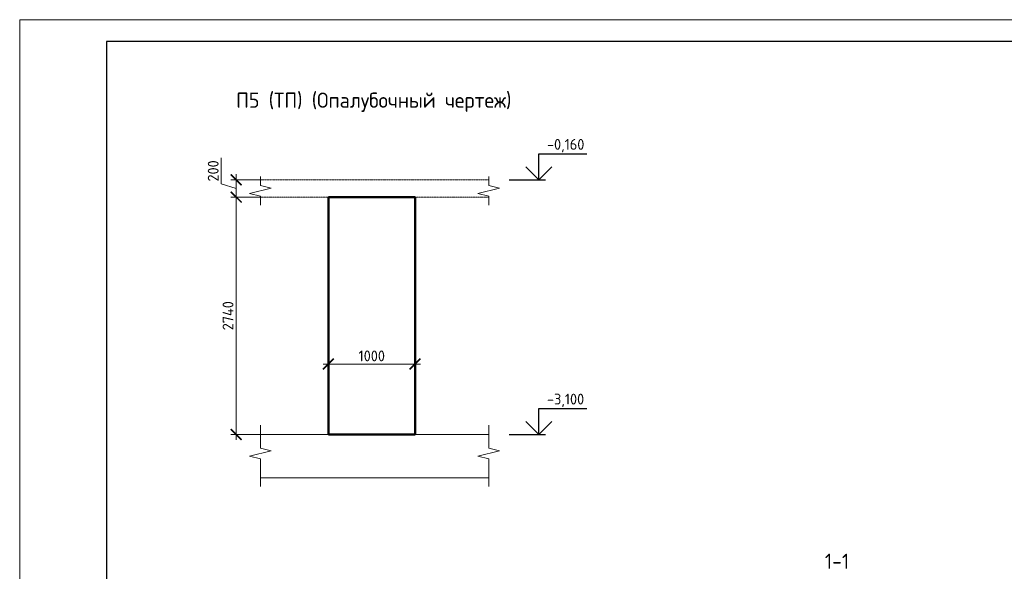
# Model space of a CAD drawing. Header units: millimetres. Extents: x 376598 to 1249954, y -318491 to -22134.
# Tile 111 of 256: x 710402 to 733129, y -300713 to -287979. Entities that reach past the tile are written whole.
import ezdxf

# ---------------------------------------------------------------- set-up
doc = ezdxf.new("R2010")
doc.units = ezdxf.units.MM
doc.linetypes.add('01 Штриховая _4 мм_', pattern=[6, 3.5, -2.5])
for name, color, linetype, lineweight in [('AF_Perekritie', 90, 'Continuous', 18), ('AF_Stena', 90, 'Continuous', 18), ('KR_Fundament', 253, 'Continuous', 18), ('РАЗМЕРЫ', 1, 'Continuous', 9), ('ТОНКИЕ', 7, 'Continuous', 9)]:
    doc.layers.add(name, color=color, linetype=linetype, lineweight=lineweight)
doc.layers.add('ТОЛСТЫЕ_ОСНОВНЫЕ', color=6, linetype='Continuous')
doc.styles.add('GOST-2.304_Type-B', font='GOST_Common.ttf')
doc.dimstyles.new('мой 25', dxfattribs={"dimscale": 100, "dimtxt": 2.5, "dimasz": 2.5, "dimexe": 1.25, "dimexo": 0.625, "dimtad": 1, "dimdec": 0, "dimlfac": 0.5, "dimtxsty": 'GOST-2.304_Type-B', "dimblk": 'ARCHTICK', "dimcen": 2.5, "dimdle": 1.25, "dimaunit": 1, "dimadec": 1, "dimazin": 2, "dimtfac": 1, "dimtdec": 0, "dimtmove": 1, "dimatfit": 3, "dimfxl": 6, "dimfxlon": 1, "dimtfill": 1, "dimlwd": -1, "dimlwe": -1, "dimarcsym": 0})

# ---------------------------------------------------------------- blocks, each defined once
blk = doc.blocks.new('_ArchTick')
at = {"color": 0, "linetype": 'ByBlock', "const_width": 0.15}
blk.add_lwpolyline([(-0.5, -0.5), (0.5, 0.5)], dxfattribs=at)
blk = doc.blocks.new('*D581')
at = {"layer": 'DEFPOINTS', "color": 0, "lineweight": 0, "transparency": 16777216}
for p in [(717528, -294130), (719528, -294130), (719528, -295928)]:
    blk.add_point(p, dxfattribs=at)
at = {"layer": 'РАЗМЕРЫ', "color": 0, "linetype": 'Continuous', "transparency": 16777216}
for p, q in [((717528, -295328), (717528, -296053)), ((719528, -295328), (719528, -296053)), ((717403, -295928), (719653, -295928))]:
    blk.add_line(p, q, dxfattribs=at)
at = {"layer": 'РАЗМЕРЫ', "color": 0, "transparency": 16777216, "xscale": 250, "yscale": 250, "zscale": 250, "rotation": 180}
blk.add_blockref('_ArchTick', (717528, -295928), dxfattribs=at)
at = {"layer": 'РАЗМЕРЫ', "color": 0, "transparency": 16777216, "xscale": 250, "yscale": 250, "zscale": 250}
blk.add_blockref('_ArchTick', (719528, -295928), dxfattribs=at)
at = {"layer": 'РАЗМЕРЫ', "color": 0, "lineweight": 0, "transparency": 16777216, "insert": (718528, -295740), "char_height": 250, "attachment_point": 5, "style": 'GOST-2.304_Type-B', "bg_fill": 3, "box_fill_scale": 1.1, "bg_fill_color": 256, "bg_fill_true_color": 13158600, "bg_fill_transparency": 0}
blk.add_mtext('1000', dxfattribs=at)
blk = doc.blocks.new('*D593')
at = {"layer": 'DEFPOINTS', "color": 0, "lineweight": 0, "transparency": 16777216}
for p in [(716318, -291673), (715399, -292073), (716318, -292073)]:
    blk.add_point(p, dxfattribs=at)
at = {"layer": 'РАЗМЕРЫ', "color": 0, "linetype": 'Continuous', "transparency": 16777216}
for p, q in [((715055, -291770), (715055, -291170)), ((715399, -291548), (715399, -292198)), ((715399, -291873), (715055, -291770)), ((715999, -291673), (715274, -291673)), ((715999, -292073), (715274, -292073))]:
    blk.add_line(p, q, dxfattribs=at)
at = {"layer": 'РАЗМЕРЫ', "color": 0, "transparency": 16777216, "xscale": 250, "yscale": 250, "zscale": 250}
for p, rotation in [((715399, -291673), 90), ((715399, -292073), 270)]:
    blk.add_blockref('_ArchTick', p, dxfattribs=dict(at, rotation=rotation))
at = {"layer": 'РАЗМЕРЫ', "color": 0, "lineweight": 0, "transparency": 16777216, "insert": (714868, -291470), "char_height": 250, "attachment_point": 5, "rotation": 90, "style": 'GOST-2.304_Type-B', "bg_fill": 3, "box_fill_scale": 1.1, "bg_fill_color": 256, "bg_fill_true_color": 13158600, "bg_fill_transparency": 0}
blk.add_mtext('200', dxfattribs=at)
blk = doc.blocks.new('*D594')
at = {"layer": 'DEFPOINTS', "color": 0, "lineweight": 0, "transparency": 16777216}
for p in [(716318, -292073), (715399, -297553), (716877, -297553)]:
    blk.add_point(p, dxfattribs=at)
at = {"layer": 'РАЗМЕРЫ', "color": 0, "linetype": 'Continuous', "transparency": 16777216}
for p, q in [((715399, -291948), (715399, -297678)), ((715999, -292073), (715274, -292073)), ((715999, -297553), (715274, -297553))]:
    blk.add_line(p, q, dxfattribs=at)
at = {"layer": 'РАЗМЕРЫ', "color": 0, "transparency": 16777216, "xscale": 250, "yscale": 250, "zscale": 250}
for p, rotation in [((715399, -292073), 90), ((715399, -297553), 270)]:
    blk.add_blockref('_ArchTick', p, dxfattribs=dict(at, rotation=rotation))
at = {"layer": 'РАЗМЕРЫ', "color": 0, "lineweight": 0, "transparency": 16777216, "insert": (715211, -294813), "char_height": 250, "attachment_point": 5, "rotation": 90, "style": 'GOST-2.304_Type-B', "bg_fill": 3, "box_fill_scale": 1.1, "bg_fill_color": 256, "bg_fill_true_color": 13158600, "bg_fill_transparency": 0}
blk.add_mtext('2740', dxfattribs=at)
blk = doc.blocks.new('*U56')
at = {"layer": 'ТОЛСТЫЕ_ОСНОВНЫЕ', "color": 6}
blk.add_lwpolyline([(20, 5), (415, 5), (415, 292), (20, 292)], close=True, dxfattribs=at)
at = {"layer": 'ТОНКИЕ'}
blk.add_lwpolyline([(0, 0), (420, 0), (420, 297), (0, 297)], close=True, dxfattribs=at)

msp = doc.modelspace()

# ---------------------------------------------------------------- linework, layer by layer
for points in [[(722387.2, -291073), (723492.5, -291073)], [(722387.2, -291673), (722387.2, -291073)], [(722687.2, -291373), (722387.2, -291673), (722087.2, -291373)], [(721702.7, -291673), (722537.2, -291673)], [(722387.2, -296953), (723492.5, -296953)], [(722387.2, -297553), (722387.2, -296953)], [(722687.2, -297253), (722387.2, -297553), (722087.2, -297253)], [(721702.7, -297553), (722537.2, -297553)]]:
    msp.add_lwpolyline(points)
at = {"layer": 'AF_Perekritie', "linetype": '01 Штриховая _4 мм_', "lineweight": 9}
for p, q in [((721148.2, -291673), (715957.4, -291673)), ((721148.3, -291673), (721229.7, -291673)), ((715957.4, -292073), (721148.2, -292073)), ((721229.7, -292073), (721148.3, -292073))]:
    msp.add_line(p, q, dxfattribs=at)
at = {"layer": 'AF_Stena', "lineweight": 50}
for p, q in [((719528.2, -292073), (717528.2, -292073)), ((717528.2, -292073), (717528.2, -297553)), ((719528.2, -297553), (719528.2, -292073)), ((717528.2, -297553), (719528.2, -297553))]:
    msp.add_line(p, q, dxfattribs=at)
at = {"layer": 'AF_Stena', "lineweight": 20}
for points in [[(715957.4, -291748), (715957.4, -291598)], [(715957.4, -291748), (715957.4, -291803)], [(715957.4, -291803), (716207.4, -291865.5)], [(721229.7, -291748), (721229.7, -291598)], [(721229.7, -291748), (721229.7, -291803)], [(721229.7, -291803), (721479.7, -291865.5)], [(716207.4, -291865.5), (715707.4, -291990.5)], [(715707.4, -291990.5), (715957.4, -292053)], [(721479.7, -291865.5), (720979.7, -291990.5)], [(720979.7, -291990.5), (721229.7, -292053)], [(715957.4, -292053), (715957.4, -292108)], [(715957.4, -292108), (715957.4, -292258)], [(721229.7, -292053), (721229.7, -292108)], [(721229.7, -292108), (721229.7, -292258)], [(715957.4, -297812.7), (715957.4, -297340.8)], [(721229.7, -297812.7), (721229.7, -297340.8)], [(716207.4, -297930.2), (715707.4, -298055.2)], [(715957.4, -297812.7), (715957.4, -297867.7)], [(715957.4, -297867.7), (716207.4, -297930.2)], [(721479.7, -297930.2), (720979.7, -298055.2)], [(721229.7, -297812.7), (721229.7, -297867.7)], [(721229.7, -297867.7), (721479.7, -297930.2)], [(715707.4, -298055.2), (715957.4, -298117.7)], [(715957.4, -298117.7), (715957.4, -298172.7)], [(715957.4, -298172.7), (715957.4, -298758.3)], [(720979.7, -298055.2), (721229.7, -298117.7)], [(721229.7, -298117.7), (721229.7, -298172.7)], [(721229.7, -298172.7), (721229.7, -298758.3)]]:
    msp.add_lwpolyline(points, dxfattribs=at)
at = {"layer": 'KR_Fundament', "lineweight": 9}
for p, q in [((721229.7, -297553), (715957.4, -297553)), ((715957.4, -298553), (721229.7, -298553))]:
    msp.add_line(p, q, dxfattribs=at)

# ---------------------------------------------------------------- texts
at = {"style": 'GOST-2.304_Type-B'}
for s, p in [('-0,160', (722573.1, -290983)), ('-3,100', (722573.1, -296863))]:
    msp.add_text(s, height=250, dxfattribs=at).set_placement(p)
at = {"layer": 'РАЗМЕРЫ', "char_height": 350, "attachment_point": 5, "style": 'GOST-2.304_Type-B'}
for s, width, insert in [('П5 (ТП) (Опалубочный чертеж)', 9816.088, (718575.1, -289884.6)), ('1-1', 3941.213, (729267.1, -300481.3))]:
    msp.add_mtext_dynamic_manual_height_columns(s, width=width, gutter_width=625, heights=[0], dxfattribs=dict(at, insert=insert))

# ---------------------------------------------------------------- next in the draw order: dimensions: what is measured, and where the dimension line sits
at = {"layer": 'РАЗМЕРЫ', "lineweight": 0}
dim = msp.add_linear_dim(base=(715398.9, -292073), p1=(716317.8, -291673), p2=(716317.8, -292073), angle=90, dimstyle='мой 25', dxfattribs=at)
dim.commit()
dim.dimension.update_dxf_attribs({"geometry": '*D593', "text_midpoint": (714867.6, -291707.4)})
dim = msp.add_linear_dim(base=(719528.2, -295927.8), p1=(717528.2, -294129.7), p2=(719528.2, -294129.7), dimstyle='мой 25', dxfattribs=at)
dim.commit()
dim.dimension.update_dxf_attribs({"geometry": '*D581', "text_midpoint": (718528.2, -295740.3)})

# ---------------------------------------------------------------- next in the draw order: dimensions: what is measured, and where the dimension line sits
dim = msp.add_linear_dim(base=(715398.9, -297553), p1=(716317.8, -292073), p2=(716876.5, -297553), angle=90, dimstyle='мой 25', dxfattribs=at)
dim.commit()
dim.dimension.update_dxf_attribs({"geometry": '*D594', "text_midpoint": (715211.4, -294813)})

# ---------------------------------------------------------------- next in the draw order: block references
at = {"xscale": 100, "yscale": 100, "zscale": 100}
msp.add_blockref('*U56', (710401.9, -317678.9), dxfattribs=at)

doc.saveas('drawing.dxf')
